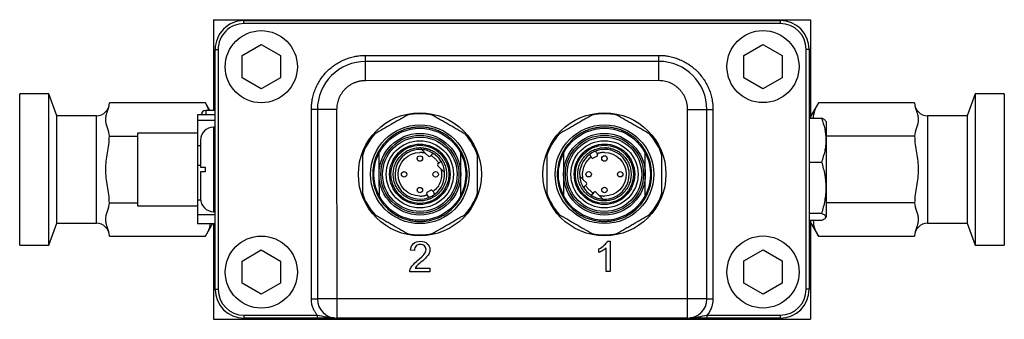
# Model space of a CAD drawing. Header units: inches. Extents: x 7.1 to 31.8, y 2.5 to 19.3.
# Tile 7 of 12: x 12.1 to 18.5, y 16.9 to 18.8. Entities that reach past the tile are written whole.
import ezdxf

# ---------------------------------------------------------------- set-up
doc = ezdxf.new("R2010")
doc.units = ezdxf.units.IN
doc.header["$MEASUREMENT"] = 0

msp = doc.modelspace()

# ---------------------------------------------------------------- linework, layer by layer
at = {"color": 7, "linetype": 'Continuous', "lineweight": 25}
for p, q in [((13.3896, 18.8445), (13.3896, 18.2535)), ((13.3896, 18.8445), (17.2714, 18.8445)), ((13.5878, 18.8387), (17.0748, 18.8392)), ((13.5878, 18.819), (13.5878, 18.8387)), ((17.0748, 18.8392), (17.0748, 18.8195)), ((17.2714, 18.8445), (17.2714, 18.2046)), ((17.0748, 18.8195), (13.5878, 18.819)), ((13.4004, 18.6512), (13.4201, 18.6512)), ((13.4006, 17.0902), (13.4004, 18.6512)), ((13.4201, 18.6512), (13.4203, 17.0902)), ((13.5754, 18.6109), (13.7004, 18.6831)), ((13.7004, 18.6831), (13.8254, 18.6109)), ((16.8374, 18.6114), (16.9624, 18.6835)), ((16.9624, 18.6835), (17.0874, 18.6114)), ((17.2429, 17.0907), (17.2427, 18.6517)), ((17.2427, 18.6517), (17.2624, 18.6517)), ((17.2624, 18.6517), (17.2626, 17.0907)), ((13.5754, 18.4666), (13.5754, 18.6109)), ((13.8254, 18.6109), (13.8254, 18.4666)), ((14.3779, 18.6122), (16.2849, 18.6125)), ((14.3779, 18.5728), (14.3779, 18.6122)), ((16.2849, 18.5731), (14.3779, 18.5728)), ((14.3779, 18.4478), (14.3779, 18.5728)), ((16.2849, 18.5731), (16.2849, 18.6125)), ((16.2849, 18.4481), (16.2849, 18.5731)), ((16.8374, 18.467), (16.8374, 18.6114)), ((17.0874, 18.6114), (17.0874, 18.467)), ((13.7004, 18.3944), (13.5754, 18.4666)), ((13.8254, 18.4666), (13.7004, 18.3944)), ((16.2849, 18.4481), (14.3779, 18.4478)), ((16.9624, 18.3948), (16.8374, 18.467)), ((17.0874, 18.467), (16.9624, 18.3948)), ((12.3192, 18.3625), (12.1296, 18.3625)), ((12.1296, 17.3775), (12.1296, 18.3625)), ((12.3711, 18.22), (12.3192, 18.3625)), ((12.3192, 17.3775), (12.3192, 18.3625)), ((18.3418, 18.3625), (18.2899, 18.22)), ((18.5314, 18.3625), (18.3418, 18.3625)), ((18.3418, 18.3625), (18.3418, 17.3775)), ((18.5314, 18.3625), (18.5314, 17.3775)), ((13.338, 18.3031), (12.7126, 18.3031)), ((13.3666, 18.2535), (13.338, 18.3031)), ((13.338, 18.3031), (13.3603, 18.2535)), ((13.4004, 18.2535), (13.3389, 18.2535)), ((13.3389, 18.2535), (13.3389, 18.2247)), ((14.0654, 18.2603), (14.0261, 18.2603)), ((14.0262, 17.0278), (14.0261, 18.2603)), ((14.0654, 18.2603), (14.0656, 17.0278)), ((14.1904, 18.2603), (14.0654, 18.2603)), ((14.1904, 18.2603), (14.1906, 17.0278)), ((16.4726, 17.0281), (16.4724, 18.2606)), ((16.4724, 18.2606), (16.5974, 18.2606)), ((16.5976, 17.0281), (16.5974, 18.2606)), ((16.5974, 18.2606), (16.6368, 18.2606)), ((16.6368, 18.2606), (16.637, 17.0281)), ((17.323, 18.3031), (17.2714, 18.2138)), ((17.9484, 18.3031), (17.323, 18.3031)), ((12.6296, 18.22), (12.3711, 18.22)), ((12.3711, 17.52), (12.3711, 18.22)), ((12.6296, 17.87), (12.6296, 18.22)), ((13.4004, 18.2247), (13.2854, 18.2247)), ((13.2854, 18.2247), (13.2854, 18.1906)), ((13.2854, 18.1906), (13.4004, 18.1906)), ((13.2854, 18.1906), (13.2855, 18.0245)), ((17.2624, 18.2046), (17.3431, 18.2046)), ((17.3724, 18.1812), (17.3691, 18.187)), ((18.2899, 18.22), (18.0314, 18.22)), ((18.0314, 18.22), (18.0314, 17.87)), ((18.2899, 18.22), (18.2899, 17.52)), ((13.4004, 18.1457), (13.3904, 18.1457)), ((13.3904, 18.1457), (13.3904, 17.8707)), ((17.3724, 18.1812), (17.3725, 17.5612)), ((12.7126, 18.0866), (12.8955, 18.0866)), ((13.2854, 18.1067), (12.8954, 18.1066)), ((12.8954, 18.1066), (12.8955, 17.6346)), ((17.9484, 18.0866), (17.3725, 18.0866)), ((13.2855, 18.0245), (13.2855, 17.8974)), ((13.3054, 18.0245), (13.2855, 18.0245)), ((14.7871, 17.9558), (14.7668, 17.9761)), ((14.8035, 17.961), (14.7983, 17.9558)), ((15.8486, 17.9463), (15.8456, 17.9518)), ((15.8835, 17.9563), (15.8592, 17.9432)), ((15.8837, 17.9725), (15.8866, 17.967)), ((12.6296, 17.52), (12.6296, 17.87)), ((13.2855, 17.8974), (13.2855, 17.6705)), ((13.2855, 17.8974), (13.3054, 17.8974)), ((13.3354, 17.8857), (13.3354, 17.8557)), ((13.3904, 17.8707), (13.3904, 17.5957)), ((14.8484, 17.9057), (14.8536, 17.9109)), ((14.8687, 17.8742), (14.8484, 17.8946)), ((17.2625, 17.9184), (17.3431, 17.9184)), ((18.0314, 17.87), (18.0314, 17.52)), ((15.7942, 17.8037), (15.8146, 17.7833)), ((14.7795, 17.7216), (14.8037, 17.7347)), ((15.8146, 17.7722), (15.8094, 17.767)), ((13.306, 17.6705), (13.2855, 17.6705)), ((13.2855, 17.6705), (13.2855, 17.5775)), ((14.7793, 17.7054), (14.7763, 17.7109)), ((14.8144, 17.7316), (14.8174, 17.7261)), ((15.8595, 17.7169), (15.8647, 17.7221)), ((15.8758, 17.7221), (15.8962, 17.7018)), ((12.7126, 17.6535), (12.8955, 17.6535)), ((12.8955, 17.6346), (13.2855, 17.6347)), ((17.9484, 17.6535), (17.3725, 17.6535)), ((13.2855, 17.5775), (13.4005, 17.5775)), ((13.2855, 17.5775), (13.2855, 17.5167)), ((13.3904, 17.5957), (13.4005, 17.5957)), ((17.2625, 17.585), (17.3432, 17.585)), ((17.3692, 17.5554), (17.3725, 17.5612)), ((12.3192, 17.3775), (12.3711, 17.52)), ((12.3711, 17.52), (12.6296, 17.52)), ((13.4005, 17.5167), (13.2855, 17.5167)), ((13.338, 17.437), (13.384, 17.5167)), ((13.3896, 17.5167), (13.3896, 16.8956)), ((17.3432, 17.5378), (17.2625, 17.5378)), ((17.2714, 17.5378), (17.2714, 16.8956)), ((17.2714, 17.5263), (17.323, 17.437)), ((18.0314, 17.52), (18.2899, 17.52)), ((18.2899, 17.52), (18.3418, 17.3775)), ((12.7126, 17.437), (13.338, 17.437)), ((17.323, 17.437), (17.9484, 17.437)), ((12.1296, 17.3775), (12.3192, 17.3775)), ((15.8953, 17.3306), (15.8953, 17.3539)), ((15.9437, 17.2057), (15.9436, 17.3597)), ((15.9523, 17.4034), (15.9678, 17.4034)), ((15.9678, 17.4034), (15.9678, 17.2057)), ((18.3418, 17.3775), (18.5314, 17.3775)), ((13.5756, 17.2749), (13.7006, 17.3471)), ((13.7006, 17.3471), (13.8256, 17.2749)), ((14.696, 17.3437), (14.6712, 17.3462)), ((16.8376, 17.2754), (16.9626, 17.3475)), ((16.9626, 17.3475), (17.0876, 17.2754)), ((13.5756, 17.1306), (13.5756, 17.2749)), ((13.8256, 17.2749), (13.8256, 17.1306)), ((14.7002, 17.2288), (14.7967, 17.2288)), ((14.7967, 17.2288), (14.7967, 17.2055)), ((16.8376, 17.131), (16.8376, 17.2754)), ((17.0876, 17.2754), (17.0876, 17.131)), ((14.7967, 17.2055), (14.6666, 17.2055)), ((15.9678, 17.2057), (15.9437, 17.2057)), ((13.7006, 17.0584), (13.5756, 17.1306)), ((13.8256, 17.1306), (13.7006, 17.0584)), ((16.9626, 17.0588), (16.8376, 17.131)), ((17.0876, 17.131), (16.9626, 17.0588)), ((13.4203, 17.0902), (13.4006, 17.0902)), ((17.2626, 17.0907), (17.2429, 17.0907)), ((14.0262, 17.0278), (14.0656, 17.0278)), ((14.1906, 17.0278), (14.0656, 17.0278)), ((16.4726, 17.0281), (14.1906, 17.0278)), ((14.1906, 17.0278), (14.1906, 16.9028)), ((16.5976, 17.0281), (16.4726, 17.0281)), ((16.4726, 16.9031), (16.4726, 17.0281)), ((16.5976, 17.0281), (16.637, 17.0281)), ((13.5881, 16.9224), (14.0644, 16.9225)), ((13.5881, 16.9027), (13.5881, 16.9224)), ((14.0644, 16.9028), (13.5881, 16.9027)), ((14.0644, 16.9225), (14.0644, 16.9028)), ((14.1759, 16.9028), (14.1731, 16.9033)), ((16.4726, 16.9031), (14.1906, 16.9028)), ((16.4902, 16.9037), (16.4873, 16.9031)), ((16.5988, 16.9228), (17.0751, 16.9229)), ((16.5988, 16.9031), (16.5988, 16.9228)), ((17.0751, 16.9032), (16.5988, 16.9031)), ((17.0751, 16.9229), (17.0751, 16.9032)), ((13.3896, 16.8956), (17.2714, 16.8956))]:
    msp.add_line(p, q, dxfattribs=at)
for centre, radius in [((13.7004, 18.5387), 0.2344), ((16.9624, 18.5392), 0.2344), ((14.7315, 17.8389), 0.4), ((15.9315, 17.839), 0.4), ((14.7315, 17.8389), 0.3207), ((14.7315, 17.8389), 0.2992), ((15.9315, 17.839), 0.3207), ((15.9315, 17.839), 0.2992), ((14.7315, 17.8389), 0.2657), ((14.7315, 17.8389), 0.2539), ((14.7315, 17.8389), 0.2421), ((14.7315, 17.8389), 0.2185), ((15.9315, 17.839), 0.2657), ((15.9315, 17.839), 0.2539), ((15.9315, 17.839), 0.2421), ((15.9315, 17.839), 0.2185), ((14.7315, 17.8389), 0.1966), ((14.7315, 17.8389), 0.189), ((15.9315, 17.839), 0.1966), ((15.9315, 17.839), 0.189), ((14.7315, 17.9414), 0.0177), ((15.9315, 17.9416), 0.0177), ((14.629, 17.8389), 0.0177), ((14.834, 17.8389), 0.0177), ((15.829, 17.839), 0.0177), ((16.034, 17.8391), 0.0177), ((14.7315, 17.7363), 0.0177), ((15.9315, 17.7365), 0.0177), ((13.7006, 17.2027), 0.2344), ((16.9626, 17.2032), 0.2344)]:
    msp.add_circle(centre, radius, dxfattribs=at)
for centre, radius, start, end in [((13.5879, 18.6512), 0.1875, 90.0081, 180.0081), ((17.0749, 18.6517), 0.1875, 0.0081, 90.0081), ((13.5879, 18.6512), 0.1678, 90.0081, 180.0081), ((17.0749, 18.6517), 0.1678, 0.0081, 90.0081), ((14.3779, 18.2603), 0.3125, 90.0081, 180.0081), ((16.2849, 18.2606), 0.3125, 0.0081, 90.0081), ((12.6296, 18.3031), 0.083, 270, 0), ((13.3389, 18.2235), 0.03, 90, 177.73792), ((18.0314, 18.3031), 0.083, 180, 270), ((14.7315, 17.8389), 0.3937, 78.20298, 101.81323), ((15.9315, 17.839), 0.3937, 78.20298, 101.81323), ((13.3904, 18.0607), 0.085, 90, 180), ((14.7315, 17.8389), 0.3937, 138.20298, 161.81323), ((14.7315, 17.8389), 0.3937, 18.20298, 41.81323), ((15.9315, 17.839), 0.3937, 138.20298, 161.81323), ((15.9315, 17.839), 0.3937, 18.20298, 41.81323), ((14.7315, 17.8389), 0.1614, 85.88674, 289.15607), ((14.7315, 17.8389), 0.1614, 56.54506, 85.88674), ((15.9315, 17.839), 0.1614, 109.15607, 127.86014), ((15.9315, 17.839), 0.1614, 265.88674, 109.15607), ((14.7927, 17.9614), 0.00787, 225.0081, 315.0081), ((14.7315, 17.8389), 0.1614, 33.47115, 56.54506), ((14.7315, 17.8389), 0.1614, 4.12947, 33.47115), ((15.9315, 17.839), 0.1614, 127.86014, 184.12947), ((15.8555, 17.9501), 0.00787, 208.5081, 298.5081), ((15.8797, 17.9632), 0.00787, 298.5081, 28.5081), ((14.854, 17.9001), 0.00787, 135.0081, 225.0081), ((14.7315, 17.8389), 0.1614, 307.86014, 4.12947), ((15.9315, 17.839), 0.1614, 184.12947, 213.47115), ((14.8075, 17.7278), 0.00787, 28.5081, 118.5081), ((15.9315, 17.839), 0.1614, 213.47115, 236.54506), ((15.809, 17.7778), 0.00787, 315.0081, 45.0081), ((13.3904, 17.6807), 0.085, 180, 270), ((14.7315, 17.8389), 0.3937, 198.20298, 221.81323), ((14.7833, 17.7147), 0.00787, 118.5081, 208.5081), ((14.7315, 17.8389), 0.1614, 289.15607, 307.86014), ((14.7315, 17.8389), 0.3937, 318.20298, 341.81323), ((15.9315, 17.839), 0.3937, 198.20298, 221.81323), ((15.9315, 17.839), 0.1614, 236.54506, 265.88674), ((15.8703, 17.7165), 0.00787, 45.0081, 135.0081), ((15.9315, 17.839), 0.3937, 318.20298, 341.81323), ((12.6296, 17.437), 0.083, 0, 90), ((18.0314, 17.437), 0.083, 90, 180), ((14.7315, 17.8389), 0.3937, 258.20298, 281.81323), ((15.9315, 17.839), 0.3937, 258.20298, 281.81323), ((13.5881, 17.0902), 0.1875, 180.0081, 270.0081), ((13.5881, 17.0902), 0.1678, 180.0081, 270.0081), ((17.0751, 17.0907), 0.1678, 270.0081, 0.0081), ((17.0751, 17.0907), 0.1875, 270.0081, 0.0081), ((14.1906, 17.0278), 0.125, 180.0081, 270.0081), ((16.4726, 17.0281), 0.125, 270.0081, 0.0081)]:
    msp.add_arc(centre, radius, start, end, dxfattribs=at)
for points, knots in [([(14.0261, 18.2603), (14.0261, 18.2639), (14.0261, 18.271), (14.0267, 18.2817), (14.0275, 18.2924), (14.0286, 18.3031), (14.0301, 18.3137), (14.0332, 18.332), (14.0392, 18.3577), (14.0504, 18.3904), (14.0649, 18.4224), (14.0891, 18.4638), (14.1273, 18.5109), (14.1744, 18.5491), (14.2157, 18.5733), (14.2477, 18.5878), (14.2805, 18.599), (14.3096, 18.6059), (14.335, 18.6098), (14.3564, 18.6118), (14.3707, 18.6121), (14.3779, 18.6122)], [0, 0, 0, 0, 0.019453, 0.038871, 0.058274, 0.077679, 0.097103, 0.116567, 0.178311, 0.240094, 0.304413, 0.368769, 0.500007, 0.631244, 0.695563, 0.75992, 0.821665, 0.883447, 0.922314, 0.961116, 1, 1, 1, 1]), ([(16.2849, 18.6125), (16.2885, 18.6124), (16.2956, 18.6124), (16.3063, 18.6119), (16.317, 18.611), (16.3277, 18.6099), (16.3383, 18.6084), (16.3566, 18.6053), (16.3823, 18.5993), (16.415, 18.5881), (16.447, 18.5736), (16.4884, 18.5494), (16.5355, 18.5112), (16.5737, 18.4641), (16.5979, 18.4228), (16.6124, 18.3908), (16.6236, 18.358), (16.6305, 18.3289), (16.6344, 18.3035), (16.6364, 18.2821), (16.6367, 18.2678), (16.6368, 18.2606)], [0, 0, 0, 0, 0.0194527, 0.0388713, 0.0582739, 0.0776786, 0.0971035, 0.1165667, 0.1783115, 0.2400936, 0.3044126, 0.3687691, 0.5000067, 0.6312443, 0.6955633, 0.7599198, 0.8216645, 0.8834467, 0.9223136, 0.9611163, 1, 1, 1, 1]), ([(14.3779, 18.4478), (14.3749, 18.4478), (14.369, 18.4477), (14.3602, 18.4471), (14.3514, 18.446), (14.3428, 18.4446), (14.3342, 18.4427), (14.3256, 18.4405), (14.3172, 18.4378), (14.3057, 18.4336), (14.2915, 18.4271), (14.275, 18.4174), (14.2595, 18.4061), (14.2451, 18.3931), (14.2321, 18.3787), (14.2208, 18.3632), (14.2111, 18.3467), (14.2035, 18.3298), (14.1976, 18.3127), (14.1935, 18.2955), (14.1909, 18.278), (14.1906, 18.2662), (14.1904, 18.2603)], [0, 0, 0, 0, 0.0302337, 0.0602682, 0.0901699, 0.1200062, 0.1498446, 0.179753, 0.2097984, 0.2400472, 0.3043241, 0.3686714, 0.434316, 0.5000325, 0.5656771, 0.6313936, 0.6956705, 0.7600178, 0.8202703, 0.8799915, 0.9397215, 1, 1, 1, 1]), ([(16.4724, 18.2606), (16.4724, 18.2636), (16.4723, 18.2695), (16.4717, 18.2783), (16.4706, 18.2871), (16.4692, 18.2958), (16.4673, 18.3044), (16.4651, 18.3129), (16.4624, 18.3213), (16.4582, 18.3328), (16.4517, 18.347), (16.442, 18.3635), (16.4307, 18.379), (16.4177, 18.3934), (16.4033, 18.4064), (16.3878, 18.4177), (16.3713, 18.4274), (16.3544, 18.4351), (16.3373, 18.4409), (16.3201, 18.4451), (16.3026, 18.4476), (16.2908, 18.4479), (16.2849, 18.4481)], [0, 0, 0, 0, 0.030234, 0.060268, 0.09017, 0.120006, 0.149845, 0.179753, 0.209798, 0.240047, 0.304324, 0.368671, 0.434316, 0.500033, 0.565677, 0.631394, 0.695671, 0.760018, 0.82027, 0.879991, 0.939721, 1, 1, 1, 1]), ([(12.7126, 18.0866), (12.7126, 18.1048), (12.7067, 18.1227), (12.6978, 18.1496), (12.6948, 18.1586), (12.6903, 18.1766), (12.6889, 18.1857), (12.6889, 18.2039), (12.6903, 18.2129), (12.6947, 18.2309), (12.6977, 18.2399), (12.7067, 18.2668), (12.7126, 18.2848), (12.7126, 18.3031)], [0, 0, 0, 0, 0.25, 0.25, 0.375, 0.375, 0.5, 0.5, 0.625, 0.625, 0.75, 0.75, 1, 1, 1, 1]), ([(17.2901, 18.2046), (17.2923, 18.2208), (17.2968, 18.2541), (17.3141, 18.2864), (17.323, 18.3031)], [0, 0, 0, 0, 0.4847, 1, 1, 1, 1]), ([(17.9484, 18.3031), (17.9484, 18.2848), (17.9543, 18.2669), (17.9632, 18.24), (17.9662, 18.2311), (17.9707, 18.213), (17.9721, 18.2039), (17.9721, 18.1857), (17.9707, 18.1767), (17.9663, 18.1587), (17.9633, 18.1497), (17.9543, 18.1228), (17.9484, 18.1049), (17.9484, 18.0866)], [0, 0, 0, 0, 0.25, 0.25, 0.375, 0.375, 0.5, 0.5, 0.625, 0.625, 0.75, 0.75, 1, 1, 1, 1]), ([(14.6509, 18.2242), (14.6335, 18.2142), (14.616, 18.2041), (14.5894, 18.1887), (14.5804, 18.1835), (14.5624, 18.1731), (14.5533, 18.1679), (14.508, 18.1417), (14.4726, 18.1213), (14.438, 18.1013)], [0, 0, 0, 0, 0.25, 0.25, 0.375, 0.375, 0.5, 0.5, 1, 1, 1, 1]), ([(15.0249, 18.1014), (15.0076, 18.1114), (14.99, 18.1215), (14.9634, 18.1369), (14.9544, 18.142), (14.9364, 18.1524), (14.9273, 18.1577), (14.882, 18.1838), (14.8466, 18.2042), (14.812, 18.2243)], [0, 0, 0, 0, 0.25, 0.25, 0.375, 0.375, 0.5, 0.5, 1, 1, 1, 1]), ([(15.8509, 18.2244), (15.8335, 18.2144), (15.816, 18.2043), (15.7894, 18.1889), (15.7804, 18.1837), (15.7624, 18.1733), (15.7533, 18.168), (15.708, 18.1419), (15.6726, 18.1215), (15.638, 18.1014)], [0, 0, 0, 0, 0.25, 0.25, 0.375, 0.375, 0.5, 0.5, 1, 1, 1, 1]), ([(16.2249, 18.1015), (16.2076, 18.1115), (16.19, 18.1216), (16.1634, 18.137), (16.1544, 18.1422), (16.1364, 18.1526), (16.1273, 18.1578), (16.082, 18.184), (16.0466, 18.2044), (16.012, 18.2244)], [0, 0, 0, 0, 0.25, 0.25, 0.375, 0.375, 0.5, 0.5, 1, 1, 1, 1]), ([(17.3431, 18.2046), (17.3516, 18.1813), (17.3586, 18.1577), (17.3683, 18.1102), (17.371, 18.0861), (17.371, 18.0496), (17.3704, 18.0374), (17.3678, 18.0132), (17.3659, 18.0012), (17.3587, 17.9654), (17.3516, 17.9418), (17.3431, 17.9184)], [0, 0, 0, 0, 0.25, 0.25, 0.5, 0.5, 0.625, 0.625, 0.75, 0.75, 1, 1, 1, 1]), ([(17.368, 18.1864), (17.3667, 18.1889), (17.3632, 18.195), (17.3507, 18.201), (17.3431, 18.2046)], [0, 0, 0, 0, 0.3941611, 1, 1, 1, 1]), ([(14.7314, 18.1457), (14.7277, 18.1456), (14.7202, 18.1456), (14.709, 18.1449), (14.6978, 18.1439), (14.6867, 18.1425), (14.6695, 18.1396), (14.6465, 18.1342), (14.618, 18.1244), (14.5901, 18.1117), (14.554, 18.0907), (14.513, 18.0573), (14.4731, 18.0083), (14.4446, 17.9533), (14.4282, 17.8961), (14.423, 17.8388), (14.4282, 17.7816), (14.4447, 17.7244), (14.4732, 17.6694), (14.513, 17.6203), (14.5541, 17.587), (14.5901, 17.566), (14.618, 17.5533), (14.6466, 17.5435), (14.672, 17.5375), (14.6942, 17.5342), (14.7128, 17.5324), (14.7253, 17.5322), (14.7315, 17.5321)], [0, 0, 0, 0, 0.011674, 0.023326, 0.034973, 0.046628, 0.058309, 0.089195, 0.120101, 0.152275, 0.184469, 0.250118, 0.315768, 0.380053, 0.441772, 0.500003, 0.558234, 0.619953, 0.684238, 0.749887, 0.815537, 0.84771, 0.879904, 0.91079, 0.941696, 0.961138, 0.980549, 1, 1, 1, 1]), ([(14.7315, 17.5321), (14.7353, 17.5321), (14.7428, 17.5322), (14.754, 17.5328), (14.7651, 17.5338), (14.7763, 17.5353), (14.7934, 17.5381), (14.8164, 17.5435), (14.845, 17.5533), (14.8729, 17.566), (14.909, 17.5871), (14.95, 17.6204), (14.9899, 17.6695), (15.0183, 17.7245), (15.0348, 17.7817), (15.04, 17.8389), (15.0347, 17.8962), (15.0183, 17.9533), (14.9898, 18.0083), (14.95, 18.0574), (14.9089, 18.0907), (14.8728, 18.1118), (14.845, 18.1245), (14.8164, 18.1342), (14.7909, 18.1402), (14.7688, 18.1436), (14.7502, 18.1454), (14.7377, 18.1456), (14.7314, 18.1457)], [0, 0, 0, 0, 0.0116741, 0.0233264, 0.0349726, 0.0466284, 0.0583094, 0.0891947, 0.1201015, 0.1522745, 0.1844691, 0.2501183, 0.3157676, 0.3800526, 0.4417717, 0.5000028, 0.5582339, 0.6199531, 0.6842381, 0.7498874, 0.8155366, 0.8477096, 0.8799042, 0.9107895, 0.9416963, 0.9611381, 0.9805485, 1, 1, 1, 1]), ([(15.9314, 18.1458), (15.9277, 18.1458), (15.9202, 18.1457), (15.909, 18.1451), (15.8978, 18.1441), (15.8867, 18.1426), (15.8695, 18.1398), (15.8465, 18.1344), (15.818, 18.1246), (15.7901, 18.1119), (15.754, 18.0908), (15.713, 18.0575), (15.6731, 18.0084), (15.6446, 17.9534), (15.6282, 17.8963), (15.623, 17.839), (15.6282, 17.7817), (15.6447, 17.7246), (15.6732, 17.6696), (15.713, 17.6205), (15.7541, 17.5872), (15.7901, 17.5661), (15.818, 17.5534), (15.8466, 17.5437), (15.872, 17.5377), (15.8942, 17.5343), (15.9128, 17.5326), (15.9253, 17.5323), (15.9315, 17.5322)], [0, 0, 0, 0, 0.011674, 0.023326, 0.034973, 0.046628, 0.058309, 0.089195, 0.120101, 0.152275, 0.184469, 0.250118, 0.315768, 0.380053, 0.441772, 0.500003, 0.558234, 0.619953, 0.684238, 0.749887, 0.815537, 0.84771, 0.879904, 0.91079, 0.941696, 0.961138, 0.980549, 1, 1, 1, 1]), ([(15.9315, 17.5322), (15.9353, 17.5323), (15.9428, 17.5324), (15.954, 17.533), (15.9651, 17.534), (15.9763, 17.5354), (15.9934, 17.5383), (16.0164, 17.5437), (16.045, 17.5535), (16.0729, 17.5662), (16.109, 17.5872), (16.15, 17.6206), (16.1899, 17.6696), (16.2183, 17.7246), (16.2348, 17.7818), (16.24, 17.8391), (16.2347, 17.8963), (16.2183, 17.9535), (16.1898, 18.0085), (16.15, 18.0576), (16.1089, 18.0909), (16.0728, 18.1119), (16.045, 18.1246), (16.0164, 18.1344), (15.9909, 18.1404), (15.9688, 18.1437), (15.9502, 18.1455), (15.9377, 18.1457), (15.9314, 18.1458)], [0, 0, 0, 0, 0.011674, 0.023326, 0.034973, 0.046628, 0.058309, 0.089195, 0.120101, 0.152275, 0.184469, 0.250118, 0.315768, 0.380053, 0.441772, 0.500003, 0.558234, 0.619953, 0.684238, 0.749887, 0.815537, 0.84771, 0.879904, 0.91079, 0.941696, 0.961138, 0.980549, 1, 1, 1, 1]), ([(12.7126, 17.6535), (12.7126, 17.69), (12.7067, 17.7258), (12.6978, 17.7796), (12.6948, 17.7975), (12.6903, 17.8336), (12.6889, 17.8518), (12.6889, 17.8882), (12.6903, 17.9062), (12.6947, 17.9423), (12.6977, 17.9602), (12.7067, 18.014), (12.7126, 18.0499), (12.7126, 18.0866)], [0, 0, 0, 0, 0.25, 0.25, 0.375, 0.375, 0.5, 0.5, 0.625, 0.625, 0.75, 0.75, 1, 1, 1, 1]), ([(13.3054, 18.0607), (13.3054, 18.0607), (13.3054, 18.0427), (13.3054, 17.9778), (13.3054, 17.9334), (13.3054, 17.8857)], [0, 0, 0, 0, 0.5, 0.5, 1, 1, 1, 1]), ([(17.9484, 18.0866), (17.9484, 18.0501), (17.9543, 18.0142), (17.9632, 17.9605), (17.9662, 17.9425), (17.9707, 17.9065), (17.9721, 17.8883), (17.9721, 17.8519), (17.9707, 17.8339), (17.9663, 17.7978), (17.9633, 17.7799), (17.9543, 17.726), (17.9484, 17.6901), (17.9484, 17.6535)], [0, 0, 0, 0, 0.25, 0.25, 0.375, 0.375, 0.5, 0.5, 0.625, 0.625, 0.75, 0.75, 1, 1, 1, 1]), ([(14.7315, 17.6656), (14.7288, 17.6657), (14.7233, 17.6657), (14.7151, 17.6663), (14.7071, 17.6673), (14.699, 17.6686), (14.6911, 17.6703), (14.6832, 17.6724), (14.6754, 17.6749), (14.6648, 17.6788), (14.6517, 17.6848), (14.6365, 17.6937), (14.6221, 17.7042), (14.6044, 17.7201), (14.5856, 17.7432), (14.5697, 17.7739), (14.5603, 17.8062), (14.5573, 17.8388), (14.5603, 17.8715), (14.5697, 17.9037), (14.5856, 17.9345), (14.6043, 17.9576), (14.622, 17.9735), (14.6364, 17.984), (14.6516, 17.9929), (14.6673, 18), (14.6831, 18.0055), (14.6989, 18.0093), (14.7151, 18.0117), (14.726, 18.012), (14.7315, 18.0121)], [0, 0, 0, 0, 0.015126, 0.030153, 0.045113, 0.060041, 0.07497, 0.089934, 0.104966, 0.120101, 0.152258, 0.184454, 0.217296, 0.250177, 0.315812, 0.380082, 0.44003, 0.500016, 0.559964, 0.61995, 0.684221, 0.749856, 0.782698, 0.815578, 0.847736, 0.879932, 0.910077, 0.939956, 0.969841, 1, 1, 1, 1]), ([(14.7315, 18.0121), (14.7342, 18.0121), (14.7397, 18.012), (14.7478, 18.0114), (14.7559, 18.0105), (14.7639, 18.0091), (14.7719, 18.0074), (14.7797, 18.0053), (14.7875, 18.0028), (14.7981, 17.9989), (14.8113, 17.993), (14.8265, 17.9841), (14.8409, 17.9736), (14.8586, 17.9576), (14.8773, 17.9345), (14.8933, 17.9038), (14.9027, 17.8716), (14.9057, 17.8389), (14.9027, 17.8062), (14.8933, 17.774), (14.8774, 17.7432), (14.8586, 17.7202), (14.8409, 17.7042), (14.8266, 17.6937), (14.8113, 17.6848), (14.7957, 17.6777), (14.7799, 17.6722), (14.764, 17.6684), (14.7479, 17.6661), (14.737, 17.6658), (14.7315, 17.6656)], [0, 0, 0, 0, 0.015126, 0.030153, 0.045113, 0.060041, 0.07497, 0.089934, 0.104966, 0.120101, 0.152258, 0.184454, 0.217296, 0.250177, 0.315812, 0.380082, 0.44003, 0.500016, 0.559964, 0.61995, 0.684221, 0.749856, 0.782698, 0.815578, 0.847736, 0.879932, 0.910077, 0.939956, 0.969841, 1, 1, 1, 1]), ([(14.7668, 17.9761), (14.7643, 17.9787), (14.7618, 17.9812), (14.7569, 17.9861), (14.7544, 17.9885), (14.7498, 17.9932), (14.7476, 17.9953), (14.7442, 17.9987), (14.7431, 17.9999), (14.7431, 17.9999)], [0, 0, 0, 0, 0.25, 0.25, 0.5, 0.5, 0.75, 0.75, 1, 1, 1, 1]), ([(15.9315, 17.6658), (15.9288, 17.6658), (15.9233, 17.6659), (15.9151, 17.6665), (15.9071, 17.6675), (15.899, 17.6688), (15.8911, 17.6705), (15.8832, 17.6726), (15.8754, 17.6751), (15.8648, 17.679), (15.8517, 17.6849), (15.8365, 17.6938), (15.8221, 17.7043), (15.8044, 17.7203), (15.7856, 17.7434), (15.7697, 17.7741), (15.7603, 17.8064), (15.7573, 17.839), (15.7603, 17.8717), (15.7697, 17.9039), (15.7856, 17.9347), (15.8043, 17.9577), (15.822, 17.9737), (15.8364, 17.9842), (15.8516, 17.9931), (15.8673, 18.0002), (15.8831, 18.0057), (15.8989, 18.0095), (15.9151, 18.0118), (15.926, 18.0121), (15.9315, 18.0123)], [0, 0, 0, 0, 0.015126, 0.030153, 0.045113, 0.060041, 0.07497, 0.089934, 0.104966, 0.120101, 0.152258, 0.184454, 0.217296, 0.250177, 0.315812, 0.380082, 0.44003, 0.500016, 0.559964, 0.61995, 0.684221, 0.749856, 0.782698, 0.815578, 0.847736, 0.879932, 0.910077, 0.939956, 0.969841, 1, 1, 1, 1]), ([(15.8785, 17.9915), (15.8781, 17.9913), (15.8774, 17.991), (15.8766, 17.9901), (15.876, 17.9891), (15.8759, 17.9882), (15.8759, 17.9878)], [0, 0, 0, 0, 0.294514, 0.501281, 0.772683, 1, 1, 1, 1]), ([(15.9315, 18.0123), (15.9342, 18.0122), (15.9397, 18.0122), (15.9478, 18.0116), (15.9559, 18.0106), (15.9639, 18.0093), (15.9719, 18.0076), (15.9797, 18.0055), (15.9875, 18.003), (15.9981, 17.9991), (16.0113, 17.9931), (16.0265, 17.9842), (16.0409, 17.9738), (16.0586, 17.9578), (16.0773, 17.9347), (16.0933, 17.904), (16.1027, 17.8717), (16.1057, 17.8391), (16.1027, 17.8064), (16.0933, 17.7742), (16.0774, 17.7434), (16.0586, 17.7203), (16.0409, 17.7044), (16.0266, 17.6939), (16.0113, 17.685), (15.9957, 17.6779), (15.9799, 17.6724), (15.964, 17.6686), (15.9479, 17.6662), (15.937, 17.666), (15.9315, 17.6658)], [0, 0, 0, 0, 0.015126, 0.030153, 0.045113, 0.060041, 0.07497, 0.089934, 0.104966, 0.120101, 0.152258, 0.184454, 0.217296, 0.250177, 0.315812, 0.380082, 0.44003, 0.500016, 0.559964, 0.61995, 0.684221, 0.749856, 0.782698, 0.815578, 0.847736, 0.879932, 0.910077, 0.939956, 0.969841, 1, 1, 1, 1]), ([(14.3575, 17.9617), (14.3575, 17.9417), (14.3575, 17.9215), (14.3575, 17.8907), (14.3575, 17.8804), (14.3575, 17.8596), (14.3575, 17.8491), (14.3575, 17.7967), (14.3575, 17.7559), (14.3575, 17.7159)], [0, 0, 0, 0, 0.25, 0.25, 0.375, 0.375, 0.5, 0.5, 1, 1, 1, 1]), ([(14.4657, 17.9763), (14.4657, 17.9546), (14.4657, 17.9324), (14.4657, 17.8981), (14.4657, 17.8865), (14.4657, 17.8629), (14.4657, 17.8509), (14.4657, 17.8388)], [0, 0, 0, 0, 0.5, 0.5, 0.75, 0.75, 1, 1, 1, 1]), ([(14.7315, 17.6971), (14.6533, 17.6971), (14.5898, 17.7606), (14.5897, 17.9171), (14.6532, 17.9806), (14.7315, 17.9806)], [0, 0, 0, 0, 0.5, 0.5, 1, 1, 1, 1]), ([(14.7668, 17.9761), (14.7645, 17.9767), (14.7599, 17.9778), (14.7528, 17.979), (14.7457, 17.9799), (14.7386, 17.9805), (14.7339, 17.9806), (14.7315, 17.9806)], [0, 0, 0, 0, 0.200511, 0.400256, 0.599744, 0.799489, 1, 1, 1, 1]), ([(14.8536, 17.9109), (14.8523, 17.9129), (14.8498, 17.917), (14.8457, 17.9229), (14.8414, 17.9285), (14.8367, 17.9339), (14.8306, 17.9403), (14.823, 17.9473), (14.8136, 17.9547), (14.8068, 17.9589), (14.8035, 17.961)], [0, 0, 0, 0, 0.100218, 0.200075, 0.299827, 0.399732, 0.500046, 0.666829, 0.833084, 1, 1, 1, 1]), ([(14.8155, 17.973), (14.8158, 17.9733), (14.8164, 17.9738), (14.8176, 17.9742), (14.8191, 17.9742), (14.82, 17.9738), (14.8205, 17.9735)], [0, 0, 0, 0, 0.171183, 0.394704, 0.670919, 1, 1, 1, 1]), ([(14.9972, 17.8389), (14.9972, 17.8629), (14.9972, 17.8863), (14.9972, 17.9207), (14.9972, 17.9321), (14.9972, 17.9545), (14.9972, 17.9655), (14.9972, 17.9764)], [0, 0, 0, 0, 0.5, 0.5, 0.75, 0.75, 1, 1, 1, 1]), ([(15.1055, 17.716), (15.1055, 17.736), (15.1055, 17.7563), (15.1055, 17.787), (15.1055, 17.7974), (15.1055, 17.8182), (15.1055, 17.8287), (15.1055, 17.881), (15.1055, 17.9218), (15.1055, 17.9619)], [0, 0, 0, 0, 0.25, 0.25, 0.375, 0.375, 0.5, 0.5, 1, 1, 1, 1]), ([(15.5575, 17.9619), (15.5575, 17.9419), (15.5575, 17.9216), (15.5575, 17.8909), (15.5575, 17.8805), (15.5575, 17.8598), (15.5575, 17.8492), (15.5575, 17.7969), (15.5575, 17.7561), (15.5575, 17.7161)], [0, 0, 0, 0, 0.25, 0.25, 0.375, 0.375, 0.5, 0.5, 1, 1, 1, 1]), ([(15.6657, 17.9765), (15.6657, 17.9548), (15.6657, 17.9326), (15.6657, 17.8983), (15.6657, 17.8867), (15.6657, 17.8631), (15.6657, 17.8511), (15.6657, 17.839)], [0, 0, 0, 0, 0.5, 0.5, 0.75, 0.75, 1, 1, 1, 1]), ([(15.7942, 17.8037), (15.7873, 17.8307), (15.7884, 17.8591), (15.8067, 17.9118), (15.8234, 17.9349), (15.8456, 17.9518)], [0, 0, 0, 0, 0.5, 0.5, 1, 1, 1, 1]), ([(15.8324, 17.9665), (15.8327, 17.9667), (15.8332, 17.967), (15.8341, 17.9673), (15.8351, 17.9674), (15.8362, 17.9671), (15.8375, 17.9665), (15.838, 17.9656), (15.8383, 17.9652)], [0, 0, 0, 0, 0.177254, 0.320709, 0.430366, 0.654593, 0.844112, 1, 1, 1, 1]), ([(15.9315, 17.9808), (15.9291, 17.9807), (15.9245, 17.9807), (15.9175, 17.9801), (15.9106, 17.9793), (15.9038, 17.9781), (15.897, 17.9766), (15.8903, 17.9747), (15.8859, 17.9732), (15.8837, 17.9725)], [0, 0, 0, 0, 0.143727, 0.286586, 0.42892, 0.57108, 0.713414, 0.856273, 1, 1, 1, 1]), ([(15.9315, 17.9808), (16.0097, 17.9808), (16.0732, 17.9173), (16.0732, 17.7608), (16.0097, 17.6973), (15.9315, 17.6973)], [0, 0, 0, 0, 0.5, 0.5, 1, 1, 1, 1]), ([(16.1972, 17.8391), (16.1972, 17.863), (16.1972, 17.8865), (16.1972, 17.9209), (16.1972, 17.9323), (16.1972, 17.9547), (16.1972, 17.9657), (16.1972, 17.9766)], [0, 0, 0, 0, 0.5, 0.5, 0.75, 0.75, 1, 1, 1, 1]), ([(16.3055, 17.7162), (16.3055, 17.7362), (16.3055, 17.7564), (16.3055, 17.7872), (16.3055, 17.7975), (16.3055, 17.8183), (16.3055, 17.8288), (16.3055, 17.8812), (16.3055, 17.922), (16.3055, 17.962)], [0, 0, 0, 0, 0.25, 0.25, 0.375, 0.375, 0.5, 0.5, 1, 1, 1, 1]), ([(13.3054, 17.8857), (13.3054, 17.8857), (13.3061, 17.8857), (13.3087, 17.8857), (13.3107, 17.8857), (13.3184, 17.8857), (13.3259, 17.8857), (13.3354, 17.8857)], [0, 0, 0, 0, 0.25, 0.25, 0.5, 0.5, 1, 1, 1, 1]), ([(14.8687, 17.8742), (14.8757, 17.8472), (14.8745, 17.8188), (14.8563, 17.7661), (14.8395, 17.743), (14.8174, 17.7261)], [0, 0, 0, 0, 0.5, 0.5, 1, 1, 1, 1]), ([(14.8925, 17.8505), (14.8925, 17.8505), (14.8914, 17.8516), (14.888, 17.855), (14.8858, 17.8572), (14.8812, 17.8618), (14.8787, 17.8642), (14.8738, 17.8692), (14.8713, 17.8717), (14.8687, 17.8742)], [0, 0, 0, 0, 0.25, 0.25, 0.5, 0.5, 0.75, 0.75, 1, 1, 1, 1]), ([(17.3431, 17.9184), (17.3516, 17.8912), (17.3586, 17.8637), (17.3684, 17.8083), (17.371, 17.7803), (17.3711, 17.7378), (17.3704, 17.7236), (17.3679, 17.6954), (17.366, 17.6814), (17.3587, 17.6397), (17.3517, 17.6122), (17.3432, 17.585)], [0, 0, 0, 0, 0.25, 0.25, 0.5, 0.5, 0.625, 0.625, 0.75, 0.75, 1, 1, 1, 1]), ([(13.3054, 17.8557), (13.3054, 17.8081), (13.3054, 17.7636), (13.3054, 17.6987), (13.3054, 17.6807), (13.3054, 17.6807)], [0, 0, 0, 0, 0.5, 0.5, 1, 1, 1, 1]), ([(13.3354, 17.8557), (13.3307, 17.8557), (13.3265, 17.8557), (13.319, 17.8557), (13.3158, 17.8557), (13.3081, 17.8557), (13.3054, 17.8557), (13.3054, 17.8557)], [0, 0, 0, 0, 0.25, 0.25, 0.5, 0.5, 1, 1, 1, 1]), ([(14.4657, 17.8388), (14.4657, 17.8149), (14.4657, 17.7915), (14.4657, 17.757), (14.4658, 17.7456), (14.4658, 17.7232), (14.4658, 17.7122), (14.4658, 17.7013)], [0, 0, 0, 0, 0.5, 0.5, 0.75, 0.75, 1, 1, 1, 1]), ([(14.9973, 17.7014), (14.9972, 17.7231), (14.9972, 17.7453), (14.9972, 17.7796), (14.9972, 17.7912), (14.9972, 17.8148), (14.9972, 17.8269), (14.9972, 17.8389)], [0, 0, 0, 0, 0.5, 0.5, 0.75, 0.75, 1, 1, 1, 1]), ([(15.6657, 17.839), (15.6657, 17.815), (15.6657, 17.7916), (15.6657, 17.7572), (15.6658, 17.7458), (15.6658, 17.7234), (15.6658, 17.7124), (15.6658, 17.7015)], [0, 0, 0, 0, 0.5, 0.5, 0.75, 0.75, 1, 1, 1, 1]), ([(15.7705, 17.8274), (15.7705, 17.8274), (15.7716, 17.8263), (15.775, 17.8229), (15.7772, 17.8207), (15.7818, 17.8161), (15.7842, 17.8137), (15.7892, 17.8087), (15.7917, 17.8062), (15.7942, 17.8037)], [0, 0, 0, 0, 0.25, 0.25, 0.5, 0.5, 0.75, 0.75, 1, 1, 1, 1]), ([(16.1973, 17.7016), (16.1972, 17.7233), (16.1972, 17.7455), (16.1972, 17.7798), (16.1972, 17.7914), (16.1972, 17.815), (16.1972, 17.827), (16.1972, 17.8391)], [0, 0, 0, 0, 0.5, 0.5, 0.75, 0.75, 1, 1, 1, 1]), ([(15.8094, 17.767), (15.8106, 17.765), (15.8131, 17.7609), (15.8172, 17.7551), (15.8216, 17.7494), (15.8263, 17.744), (15.8323, 17.7376), (15.84, 17.7306), (15.8494, 17.7232), (15.8561, 17.719), (15.8595, 17.7169)], [0, 0, 0, 0, 0.100218, 0.200075, 0.299827, 0.399732, 0.500046, 0.666829, 0.833084, 1, 1, 1, 1]), ([(14.7315, 17.6971), (14.7338, 17.6972), (14.7385, 17.6972), (14.7455, 17.6978), (14.7524, 17.6986), (14.7592, 17.6998), (14.766, 17.7013), (14.7727, 17.7032), (14.7771, 17.7047), (14.7793, 17.7054)], [0, 0, 0, 0, 0.143727, 0.286586, 0.42892, 0.57108, 0.713414, 0.856273, 1, 1, 1, 1]), ([(14.7845, 17.6864), (14.7849, 17.6866), (14.7855, 17.6869), (14.7864, 17.6878), (14.787, 17.6888), (14.7871, 17.6897), (14.7871, 17.6901)], [0, 0, 0, 0, 0.294514, 0.501281, 0.772683, 1, 1, 1, 1]), ([(14.8306, 17.7114), (14.8303, 17.7112), (14.8297, 17.7109), (14.8289, 17.7106), (14.8279, 17.7106), (14.8268, 17.7108), (14.8255, 17.7115), (14.8249, 17.7123), (14.8247, 17.7127)], [0, 0, 0, 0, 0.177254, 0.320709, 0.430366, 0.654593, 0.844112, 1, 1, 1, 1]), ([(15.8475, 17.7049), (15.8472, 17.7046), (15.8466, 17.7041), (15.8454, 17.7037), (15.8439, 17.7037), (15.843, 17.7041), (15.8425, 17.7044)], [0, 0, 0, 0, 0.171183, 0.394704, 0.670919, 1, 1, 1, 1]), ([(15.8962, 17.7018), (15.8985, 17.7012), (15.9031, 17.7001), (15.9101, 17.6989), (15.9172, 17.698), (15.9244, 17.6974), (15.9291, 17.6973), (15.9315, 17.6973)], [0, 0, 0, 0, 0.200511, 0.400256, 0.599744, 0.799489, 1, 1, 1, 1]), ([(15.8962, 17.7018), (15.8987, 17.6993), (15.9012, 17.6968), (15.9061, 17.6918), (15.9085, 17.6894), (15.9132, 17.6847), (15.9154, 17.6826), (15.9188, 17.6792), (15.9199, 17.678), (15.9199, 17.678)], [0, 0, 0, 0, 0.25, 0.25, 0.5, 0.5, 0.75, 0.75, 1, 1, 1, 1]), ([(12.7126, 17.437), (12.7126, 17.4552), (12.7067, 17.4732), (12.6978, 17.5001), (12.6948, 17.509), (12.6903, 17.5271), (12.6889, 17.5362), (12.6889, 17.5543), (12.6903, 17.5634), (12.6947, 17.5814), (12.6977, 17.5904), (12.7067, 17.6173), (12.7126, 17.6352), (12.7126, 17.6535)], [0, 0, 0, 0, 0.25, 0.25, 0.375, 0.375, 0.5, 0.5, 0.625, 0.625, 0.75, 0.75, 1, 1, 1, 1]), ([(17.9484, 17.6535), (17.9484, 17.6353), (17.9543, 17.6174), (17.9632, 17.5905), (17.9662, 17.5815), (17.9707, 17.5635), (17.9721, 17.5544), (17.9721, 17.5362), (17.9707, 17.5272), (17.9663, 17.5092), (17.9633, 17.5002), (17.9543, 17.4733), (17.9484, 17.4553), (17.9484, 17.437)], [0, 0, 0, 0, 0.25, 0.25, 0.375, 0.375, 0.5, 0.5, 0.625, 0.625, 0.75, 0.75, 1, 1, 1, 1]), ([(14.4381, 17.5764), (14.4554, 17.5664), (14.4729, 17.5563), (14.4996, 17.5409), (14.5085, 17.5357), (14.5265, 17.5253), (14.5356, 17.5201), (14.581, 17.4939), (14.6163, 17.4735), (14.651, 17.4535)], [0, 0, 0, 0, 0.25, 0.25, 0.375, 0.375, 0.5, 0.5, 1, 1, 1, 1]), ([(14.8121, 17.4535), (14.8294, 17.4635), (14.847, 17.4736), (14.8736, 17.489), (14.8825, 17.4942), (14.9006, 17.5046), (14.9097, 17.5099), (14.955, 17.536), (14.9903, 17.5565), (15.025, 17.5765)], [0, 0, 0, 0, 0.25, 0.25, 0.375, 0.375, 0.5, 0.5, 1, 1, 1, 1]), ([(15.6381, 17.5766), (15.6554, 17.5665), (15.6729, 17.5564), (15.6996, 17.541), (15.7085, 17.5359), (15.7265, 17.5255), (15.7356, 17.5202), (15.781, 17.4941), (15.8163, 17.4737), (15.851, 17.4537)], [0, 0, 0, 0, 0.25, 0.25, 0.375, 0.375, 0.5, 0.5, 1, 1, 1, 1]), ([(16.0121, 17.4537), (16.0294, 17.4637), (16.047, 17.4738), (16.0736, 17.4892), (16.0825, 17.4944), (16.1006, 17.5048), (16.1097, 17.51), (16.155, 17.5362), (16.1903, 17.5566), (16.225, 17.5766)], [0, 0, 0, 0, 0.25, 0.25, 0.375, 0.375, 0.5, 0.5, 1, 1, 1, 1]), ([(17.3432, 17.585), (17.3517, 17.5811), (17.3587, 17.5773), (17.3684, 17.5694), (17.3711, 17.5655), (17.3711, 17.5595), (17.3704, 17.5574), (17.3679, 17.5535), (17.366, 17.5515), (17.3587, 17.5456), (17.3517, 17.5417), (17.3432, 17.5378)], [0, 0, 0, 0, 0.25, 0.25, 0.5, 0.5, 0.625, 0.625, 0.75, 0.75, 1, 1, 1, 1]), ([(13.3672, 17.5167), (13.3657, 17.5068), (13.3617, 17.4798), (13.3472, 17.4536), (13.338, 17.437)], [0, 0, 0, 0, 0.364822, 1, 1, 1, 1]), ([(17.323, 17.437), (17.3128, 17.4558), (17.2949, 17.4889), (17.2926, 17.5231), (17.2917, 17.5378)], [0, 0, 0, 0, 0.568029, 1, 1, 1, 1]), ([(14.6666, 17.2055), (14.6664, 17.2113), (14.6674, 17.2169), (14.6727, 17.2312), (14.678, 17.2399), (14.6926, 17.2571), (14.7032, 17.267), (14.7383, 17.2958), (14.7528, 17.3098), (14.7678, 17.3302), (14.7716, 17.3399), (14.7716, 17.3586), (14.7681, 17.3667), (14.7544, 17.3799), (14.7455, 17.3832), (14.7229, 17.3832), (14.7136, 17.3797), (14.6996, 17.3657), (14.6961, 17.356), (14.696, 17.3437)], [0, 0, 0, 0, 0.049285, 0.049285, 0.129991, 0.129991, 0.210478, 0.210478, 0.335474, 0.335474, 0.460385, 0.460385, 0.591928, 0.591928, 0.723471, 0.723471, 0.861736, 0.861736, 1, 1, 1, 1]), ([(14.6712, 17.3462), (14.6728, 17.3647), (14.6793, 17.3789), (14.7014, 17.3983), (14.7163, 17.4032), (14.754, 17.4032), (14.7689, 17.3979), (14.7909, 17.377), (14.7964, 17.364), (14.7964, 17.3406), (14.7948, 17.3329), (14.7884, 17.3177), (14.783, 17.3097), (14.7681, 17.2929), (14.7557, 17.2813), (14.7238, 17.2544), (14.7145, 17.2462), (14.7104, 17.2419)], [0, 0, 0, 0, 0.167123, 0.167123, 0.333904, 0.333904, 0.502118, 0.502118, 0.670657, 0.670657, 0.756458, 0.756458, 0.842259, 0.842259, 0.928265, 0.928265, 1, 1, 1, 1]), ([(15.8953, 17.3539), (15.9088, 17.3603), (15.9206, 17.368), (15.9409, 17.3861), (15.948, 17.3949), (15.9523, 17.4034)], [0, 0, 0, 0, 0.498953, 0.498953, 1, 1, 1, 1]), ([(15.9436, 17.3597), (15.9378, 17.3542), (15.9302, 17.3486), (15.9113, 17.3375), (15.9028, 17.3333), (15.8953, 17.3306)], [0, 0, 0, 0, 0.500792, 0.500792, 1, 1, 1, 1]), ([(14.0644, 16.9225), (14.0627, 16.9246), (14.0593, 16.9288), (14.0545, 16.9355), (14.0501, 16.9423), (14.046, 16.9494), (14.0423, 16.9566), (14.039, 16.9641), (14.0353, 16.9736), (14.0316, 16.9853), (14.0285, 16.9993), (14.0266, 17.0135), (14.0263, 17.023), (14.0262, 17.0278)], [0, 0, 0, 0, 0.071857, 0.143279, 0.21444, 0.28552, 0.356697, 0.428149, 0.500051, 0.625481, 0.749979, 0.8745, 1, 1, 1, 1]), ([(16.637, 17.0281), (16.6369, 17.0254), (16.6369, 17.0199), (16.6362, 17.0118), (16.6352, 17.0037), (16.6338, 16.9957), (16.632, 16.9878), (16.6298, 16.9799), (16.6266, 16.9702), (16.6219, 16.9588), (16.6153, 16.9461), (16.6077, 16.934), (16.6018, 16.9266), (16.5988, 16.9228)], [0, 0, 0, 0, 0.071857, 0.143279, 0.21444, 0.28552, 0.356697, 0.428149, 0.500051, 0.625481, 0.749979, 0.8745, 1, 1, 1, 1]), ([(14.1735, 16.9046), (14.1574, 16.9059), (14.1221, 16.9087), (14.0847, 16.9176), (14.0644, 16.9225)], [0, 0, 0, 0, 0.455506, 1, 1, 1, 1]), ([(14.1754, 16.9028), (14.1613, 16.9028), (14.1371, 16.9028), (14.099, 16.9028), (14.0754, 16.9028), (14.0644, 16.9028)], [0, 0, 0, 0, 0.425642, 0.732421, 1, 1, 1, 1]), ([(16.5988, 16.9031), (16.5878, 16.9031), (16.5642, 16.9031), (16.5262, 16.9031), (16.5019, 16.9031), (16.4879, 16.9031)], [0, 0, 0, 0, 0.267373, 0.574352, 1, 1, 1, 1]), ([(16.5988, 16.9228), (16.5785, 16.918), (16.5412, 16.9091), (16.5058, 16.9062), (16.4897, 16.9049)], [0, 0, 0, 0, 0.544515, 1, 1, 1, 1])]:
    msp.add_open_spline(points, degree=3, knots=knots, dxfattribs=at)
for points in [[(14.8155, 17.973), (14.8129, 17.9704), (14.8082, 17.9658), (14.8035, 17.961)], [(14.8668, 17.9257), (14.8668, 17.9248), (14.8665, 17.9238), (14.8656, 17.9229)], [(14.8661, 17.9279), (14.8666, 17.9273), (14.8668, 17.9265), (14.8668, 17.9257)], [(15.8456, 17.9518), (15.8428, 17.9569), (15.8401, 17.9619), (15.8383, 17.9652)], [(15.8763, 17.9859), (15.876, 17.9866), (15.8759, 17.9872), (15.8759, 17.9878)], [(15.8763, 17.9859), (15.8781, 17.9826), (15.8809, 17.9776), (15.8837, 17.9725)], [(14.8536, 17.9109), (14.8584, 17.9157), (14.863, 17.9203), (14.8656, 17.9229)], [(15.7962, 17.7522), (15.7962, 17.7531), (15.7965, 17.7541), (15.7973, 17.755)], [(15.7968, 17.75), (15.7964, 17.7507), (15.7962, 17.7514), (15.7962, 17.7522)], [(15.8094, 17.767), (15.8046, 17.7622), (15.8, 17.7576), (15.7973, 17.755)], [(14.7866, 17.692), (14.7848, 17.6953), (14.7821, 17.7003), (14.7793, 17.7054)], [(14.7866, 17.692), (14.787, 17.6913), (14.7871, 17.6907), (14.7871, 17.6901)], [(14.8174, 17.7261), (14.8202, 17.721), (14.8229, 17.716), (14.8247, 17.7127)], [(15.8475, 17.7049), (15.8501, 17.7075), (15.8547, 17.7121), (15.8595, 17.7169)], [(14.7104, 17.2419), (14.7063, 17.2375), (14.7029, 17.2331), (14.7002, 17.2288)]]:
    msp.add_open_spline(points, degree=3, dxfattribs=at)

doc.saveas('drawing.dxf')
